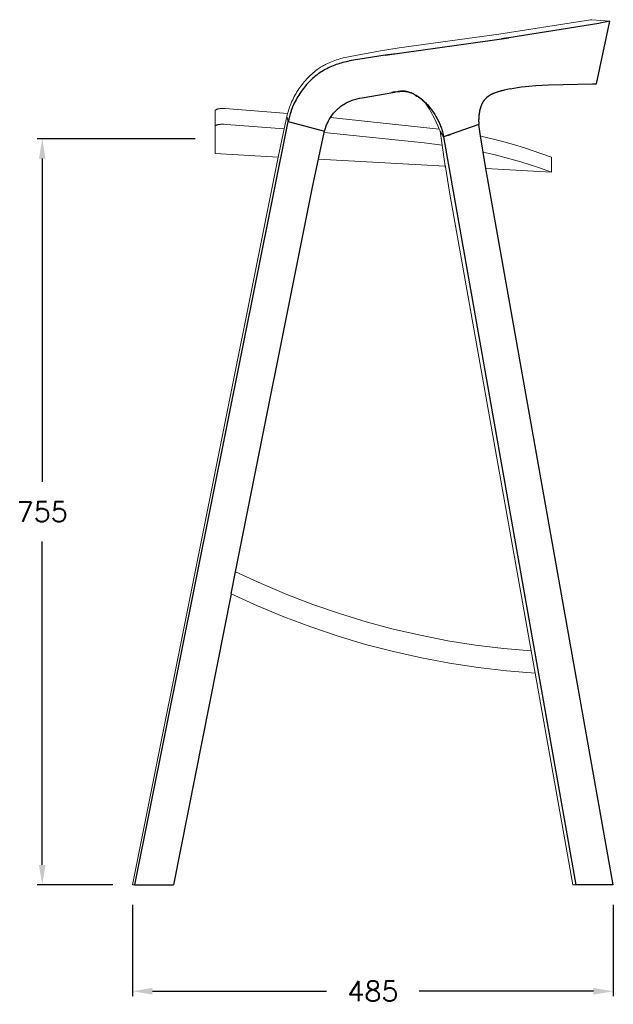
# Model space of a CAD drawing. Extents: x 26775 to 28329, y 10217 to 11900.
# Tile 4 of 6: x 27732 to 28329, y 10217 to 11207. Entities that reach past the tile are written whole.
import ezdxf

# ---------------------------------------------------------------- set-up
doc = ezdxf.new("R2010")
doc.units = 0
doc.header["$LTSCALE"] = 0.5
doc.layers.get('DEFPOINTS').update_dxf_attribs({"linetype": 'CONTINUOUS'})
doc.layers.add('2D$Visibile$Curve', color=7, linetype='CONTINUOUS', lineweight=25, true_color=0x000000)
doc.layers.add('2D$Visibile$Tangenti', color=252, linetype='CONTINUOUS', lineweight=20, true_color=0x696969)
doc.styles.get("Standard").update_dxf_attribs({"font": 'txt.shx', "bigfont": 'bigfont.shx'})
doc.dimstyles.new('STANDARD_ACAD', dxfattribs={"dimtxt": 0.18, "dimasz": 0.18, "dimexe": 0.18, "dimexo": 0.0625, "dimgap": 0.09, "dimtad": 0, "dimtih": 1, "dimtoh": 1, "dimdec": 4, "dimzin": 0, "dimdsep": 46, "dimtxsty": 'Standard', "dimcen": 0.09, "dimadec": 0, "dimazin": 0, "dimtfac": 1, "dimtdec": 4, "dimtofl": 0, "dimtmove": 0, "dimatfit": 3, "dimfxl": 1, "dimtolj": 1, "dimtzin": 0, "dimarcsym": 0})

# ---------------------------------------------------------------- blocks, each defined once
blk = doc.blocks.new('*D357')
at = {"layer": '2D$Visibile$Tangenti', "color": 0, "lineweight": -2, "transparency": 16777216}
for p, q in [((27845.52, 10317.04), (27845.52, 10224.96)), ((28329.41, 10317.04), (28329.41, 10224.96)), ((27865.52, 10229.96), (28040.8, 10229.96)), ((28309.41, 10229.96), (28134.13, 10229.96))]:
    blk.add_line(p, q, dxfattribs=at)
at = {"layer": '2D$Visibile$Tangenti', "color": 0, "transparency": 16777216}
for points in [[(27865.52, 10233.3), (27865.52, 10226.63), (27845.52, 10229.96)], [(28309.41, 10233.3), (28309.41, 10226.63), (28329.41, 10229.96)]]:
    blk.add_solid(points, dxfattribs=at)
at = {"layer": 'DEFPOINTS', "color": 0, "transparency": 16777216}
for p in [(27845.52, 10337.04), (28329.41, 10337.04), (28329.41, 10229.96)]:
    blk.add_point(p, dxfattribs=at)
at = {"layer": '2D$Visibile$Tangenti', "color": 0, "transparency": 16777216, "insert": (28087.46, 10229.96), "char_height": 20, "attachment_point": 5}
blk.add_mtext('\\A1;485', dxfattribs=at)
blk = doc.blocks.new('*D355')
at = {"layer": '2D$Visibile$Tangenti', "color": 0, "lineweight": -2, "transparency": 16777216}
for p, q in [((27908.54, 11087.67), (27749.64, 11087.67)), ((27754.64, 11067.67), (27754.64, 10742.36)), ((27754.64, 10357.04), (27754.64, 10682.36)), ((27825.52, 10337.04), (27749.64, 10337.04))]:
    blk.add_line(p, q, dxfattribs=at)
at = {"layer": '2D$Visibile$Tangenti', "color": 0, "transparency": 16777216}
for points in [[(27751.31, 11067.67), (27757.98, 11067.67), (27754.64, 11087.67)], [(27751.31, 10357.04), (27757.98, 10357.04), (27754.64, 10337.04)]]:
    blk.add_solid(points, dxfattribs=at)
at = {"layer": 'DEFPOINTS', "color": 0, "transparency": 16777216}
for p in [(27928.54, 11087.67), (27754.64, 10337.04), (27845.52, 10337.04)]:
    blk.add_point(p, dxfattribs=at)
at = {"layer": '2D$Visibile$Tangenti', "color": 0, "transparency": 16777216, "insert": (27754.64, 10712.36), "char_height": 20, "attachment_point": 5}
blk.add_mtext('\\A1;755', dxfattribs=at)

msp = doc.modelspace()

# ---------------------------------------------------------------- linework, layer by layer
at = {"layer": '2D$Visibile$Curve', "color": 0}
for p, q in [((28314.88, 11203.63), (28224.25, 11189.27)), ((28312.63, 11142.73), (28325.98, 11205.9)), ((28317.37, 11204.08), (28314.88, 11203.63)), ((28324.62, 11205.59), (28317.37, 11204.08)), ((28325.98, 11205.9), (28324.62, 11205.59)), ((28325.98, 11205.9), (28325.98, 11205.9)), ((28099.77, 11171.59), (28224.25, 11189.27)), ((28224.25, 11189.27), (28216.91, 11188.2)), ((28224.25, 11189.27), (28224.25, 11189.27)), ((28055.49, 11163.79), (28053.79, 11163.29)), ((28057.19, 11164.25), (28055.49, 11163.79)), ((28060.61, 11165.11), (28057.19, 11164.25)), ((28065.59, 11166.2), (28060.61, 11165.11)), ((28072.37, 11167.48), (28065.59, 11166.2)), ((28099.77, 11171.59), (28072.37, 11167.48)), ((28110.93, 11173.16), (28099.77, 11171.59)), ((28099.77, 11171.59), (28099.77, 11171.59)), ((28033.88, 11153.82), (28032.39, 11152.76)), ((28035.41, 11154.84), (28033.88, 11153.82)), ((28036.3, 11155.4), (28035.41, 11154.84)), ((28037.84, 11156.34), (28036.3, 11155.4)), ((28039.4, 11157.24), (28037.84, 11156.34)), ((28040.98, 11158.09), (28039.4, 11157.24)), ((28042.59, 11158.91), (28040.98, 11158.09)), ((28044.22, 11159.68), (28042.59, 11158.91)), ((28045.86, 11160.41), (28044.22, 11159.68)), ((28047.52, 11161.1), (28045.86, 11160.41)), ((28049.2, 11161.75), (28047.52, 11161.1)), ((28050.44, 11162.2), (28049.2, 11161.75)), ((28052.11, 11162.76), (28050.44, 11162.2)), ((28053.79, 11163.29), (28052.11, 11162.76)), ((28023.5, 11145.08), (28022.21, 11143.74)), ((28024.05, 11145.64), (28023.5, 11145.08)), ((28025.36, 11146.92), (28024.05, 11145.64)), ((28026.7, 11148.16), (28025.36, 11146.92)), ((28028.08, 11149.36), (28026.7, 11148.16)), ((28029.48, 11150.53), (28028.08, 11149.36)), ((28030.92, 11151.67), (28029.48, 11150.53)), ((28032.39, 11152.76), (28030.92, 11151.67)), ((28015.24, 11135.07), (28013.9, 11133.11)), ((28016.32, 11136.58), (28015.24, 11135.07)), ((28017.43, 11138.07), (28016.32, 11136.58)), ((28018.58, 11139.53), (28017.43, 11138.07)), ((28019.75, 11140.96), (28018.58, 11139.53)), ((28020.97, 11142.37), (28019.75, 11140.96)), ((28022.21, 11143.74), (28020.97, 11142.37)), ((28076.52, 11128.88), (28109.45, 11134.61)), ((28107.86, 11134.32), (28106.63, 11134.1)), ((28106.63, 11134.1), (28106.63, 11134.1)), ((28111.5, 11134.94), (28107.86, 11134.32)), ((28109.45, 11134.61), (28111.97, 11135.01)), ((28112.74, 11135.11), (28111.5, 11134.94)), ((28111.97, 11135.01), (28113.24, 11135.18)), ((28114, 11135.27), (28112.74, 11135.11)), ((28113.24, 11135.18), (28114.5, 11135.32)), ((28115.27, 11135.39), (28114, 11135.27)), ((28114.5, 11135.32), (28115.76, 11135.42)), ((28115.88, 11135.43), (28115.27, 11135.39)), ((28115.76, 11135.42), (28116.39, 11135.46)), ((28116.5, 11135.46), (28115.88, 11135.43)), ((28116.39, 11135.46), (28117.02, 11135.48)), ((28117.1, 11135.48), (28116.5, 11135.46)), ((28117.02, 11135.48), (28117.65, 11135.48)), ((28117.71, 11135.48), (28117.1, 11135.48)), ((28117.65, 11135.48), (28118.27, 11135.47)), ((28118.32, 11135.47), (28117.71, 11135.48)), ((28118.27, 11135.47), (28118.89, 11135.44)), ((28118.92, 11135.44), (28118.32, 11135.47)), ((28118.89, 11135.44), (28119.2, 11135.41)), ((28119.22, 11135.41), (28118.92, 11135.44)), ((28119.2, 11135.41), (28119.51, 11135.38)), ((28119.52, 11135.38), (28119.22, 11135.41)), ((28119.51, 11135.38), (28119.92, 11135.33)), ((28119.82, 11135.35), (28119.52, 11135.38)), ((28120.12, 11135.31), (28119.82, 11135.35)), ((28119.92, 11135.33), (28120.32, 11135.28)), ((28120.71, 11135.21), (28120.12, 11135.31)), ((28120.32, 11135.28), (28120.73, 11135.21)), ((28121.3, 11135.1), (28120.71, 11135.21)), ((28120.73, 11135.21), (28121.13, 11135.13)), ((28121.88, 11134.96), (28121.3, 11135.1)), ((28122.46, 11134.81), (28121.88, 11134.96)), ((28123.04, 11134.65), (28122.46, 11134.81)), ((28123.6, 11134.47), (28123.04, 11134.65)), ((28124.17, 11134.28), (28123.6, 11134.47)), ((28124.73, 11134.08), (28124.17, 11134.28)), ((28125.28, 11133.87), (28124.73, 11134.08)), ((28125.83, 11133.65), (28125.28, 11133.87)), ((28210.62, 11133.89), (28209.81, 11133.6)), ((28211.41, 11134.16), (28210.43, 11133.83)), ((28211.43, 11134.17), (28210.62, 11133.89)), ((28213.39, 11134.78), (28211.41, 11134.16)), ((28213.05, 11134.68), (28211.43, 11134.17)), ((28216.31, 11135.61), (28213.05, 11134.68)), ((28216.48, 11135.66), (28213.39, 11134.78)), ((28219.57, 11136.45), (28216.31, 11135.61)), ((28219.57, 11136.45), (28216.48, 11135.66)), ((28222.51, 11137.14), (28219.57, 11136.45)), ((28225.44, 11137.77), (28222.51, 11137.14)), ((28225.44, 11137.77), (28229.14, 11138.49)), ((28229.14, 11138.49), (28233.01, 11139.16)), ((28233.01, 11139.16), (28236.83, 11139.74)), ((28236.83, 11139.74), (28240.57, 11140.23)), ((28240.57, 11140.23), (28244.24, 11140.64)), ((28244.24, 11140.64), (28251.31, 11141.26)), ((28251.31, 11141.26), (28257.94, 11141.68)), ((28257.94, 11141.68), (28264.1, 11141.95)), ((28264.1, 11141.95), (28308.51, 11142.74)), ((28308.51, 11142.74), (28312.63, 11142.73)), ((28312.63, 11142.73), (28312.63, 11142.73)), ((28009.22, 11125.15), (28008.35, 11123.41)), ((28010.13, 11126.88), (28009.22, 11125.15)), ((28011.02, 11128.46), (28010.13, 11126.88)), ((28011.95, 11130.03), (28011.02, 11128.46)), ((28012.91, 11131.58), (28011.95, 11130.03)), ((28013.9, 11133.11), (28012.91, 11131.58)), ((28060.61, 11123.74), (28061.76, 11124.34)), ((28061.76, 11124.34), (28062.92, 11124.9)), ((28062.92, 11124.9), (28064.1, 11125.42)), ((28064.1, 11125.42), (28065.3, 11125.9)), ((28065.3, 11125.9), (28066.51, 11126.34)), ((28066.51, 11126.34), (28067.73, 11126.75)), ((28067.73, 11126.75), (28068.97, 11127.13)), ((28068.97, 11127.13), (28070.22, 11127.48)), ((28070.22, 11127.48), (28071.47, 11127.8)), ((28071.47, 11127.8), (28073.99, 11128.37)), ((28073.99, 11128.37), (28076.52, 11128.88)), ((28126.92, 11133.19), (28125.83, 11133.65)), ((28127.99, 11132.69), (28126.92, 11133.19)), ((28129.03, 11132.15), (28127.99, 11132.69)), ((28130.07, 11131.59), (28129.03, 11132.15)), ((28131.08, 11131), (28130.07, 11131.59)), ((28130.35, 11131.43), (28131.8, 11130.55)), ((28132.08, 11130.38), (28131.08, 11131)), ((28131.8, 11130.55), (28133.23, 11129.63)), ((28133.07, 11129.73), (28132.08, 11130.38)), ((28134.04, 11129.07), (28133.07, 11129.73)), ((28133.23, 11129.63), (28134.62, 11128.66)), ((28135.12, 11128.29), (28134.04, 11129.07)), ((28134.62, 11128.66), (28135.99, 11127.64)), ((28136.19, 11127.49), (28135.12, 11128.29)), ((28135.99, 11127.64), (28137.32, 11126.58)), ((28137.23, 11126.65), (28136.19, 11127.49)), ((28138.25, 11125.79), (28137.23, 11126.65)), ((28137.32, 11126.58), (28138.61, 11125.48)), ((28138.61, 11125.48), (28139.59, 11124.59)), ((28139.59, 11124.59), (28140.55, 11123.68)), ((28197.83, 11124.01), (28197.58, 11123.55)), ((28197.82, 11123.99), (28197.61, 11123.6)), ((28198.03, 11124.37), (28197.82, 11123.99)), ((28198.1, 11124.47), (28197.83, 11124.01)), ((28198.26, 11124.75), (28198.03, 11124.37)), ((28198.37, 11124.93), (28198.1, 11124.47)), ((28198.49, 11125.12), (28198.26, 11124.75)), ((28198.66, 11125.37), (28198.37, 11124.93)), ((28198.74, 11125.49), (28198.49, 11125.12)), ((28198.96, 11125.81), (28198.66, 11125.37)), ((28198.99, 11125.85), (28198.74, 11125.49)), ((28199.28, 11126.24), (28198.96, 11125.81)), ((28199.25, 11126.21), (28198.99, 11125.85)), ((28199.52, 11126.56), (28199.25, 11126.21)), ((28199.6, 11126.65), (28199.28, 11126.24)), ((28199.8, 11126.9), (28199.52, 11126.56)), ((28199.94, 11127.06), (28199.6, 11126.65)), ((28200.08, 11127.23), (28199.8, 11126.9)), ((28200.29, 11127.46), (28199.94, 11127.06)), ((28200.37, 11127.56), (28200.08, 11127.23)), ((28200.65, 11127.85), (28200.29, 11127.46)), ((28200.68, 11127.88), (28200.37, 11127.56)), ((28201.02, 11128.23), (28200.65, 11127.85)), ((28200.99, 11128.19), (28200.68, 11127.88)), ((28201.3, 11128.5), (28200.99, 11128.19)), ((28201.41, 11128.6), (28201.02, 11128.23)), ((28201.62, 11128.8), (28201.3, 11128.5)), ((28201.8, 11128.96), (28201.41, 11128.6)), ((28201.95, 11129.09), (28201.62, 11128.8)), ((28202.2, 11129.31), (28201.8, 11128.96)), ((28202.29, 11129.38), (28201.95, 11129.09)), ((28202.61, 11129.64), (28202.2, 11129.31)), ((28202.63, 11129.66), (28202.29, 11129.38)), ((28203.03, 11129.97), (28202.61, 11129.64)), ((28202.97, 11129.93), (28202.63, 11129.66)), ((28203.32, 11130.19), (28202.97, 11129.93)), ((28203.45, 11130.29), (28203.03, 11129.97)), ((28203.68, 11130.45), (28203.32, 11130.19)), ((28203.89, 11130.6), (28203.45, 11130.29)), ((28204.04, 11130.7), (28203.68, 11130.45)), ((28204.33, 11130.89), (28203.89, 11130.6)), ((28204.4, 11130.94), (28204.04, 11130.7)), ((28204.77, 11131.18), (28204.33, 11130.89)), ((28204.77, 11131.17), (28204.4, 11130.94)), ((28205.22, 11131.45), (28204.77, 11131.18)), ((28205.14, 11131.4), (28204.77, 11131.17)), ((28205.51, 11131.62), (28205.14, 11131.4)), ((28205.68, 11131.72), (28205.22, 11131.45)), ((28205.89, 11131.83), (28205.51, 11131.62)), ((28206.14, 11131.97), (28205.68, 11131.72)), ((28206.27, 11132.04), (28205.89, 11131.83)), ((28206.6, 11132.21), (28206.14, 11131.97)), ((28206.65, 11132.23), (28206.27, 11132.04)), ((28207.07, 11132.44), (28206.6, 11132.21)), ((28207.43, 11132.61), (28206.65, 11132.23)), ((28207.54, 11132.66), (28207.07, 11132.44)), ((28208.22, 11132.96), (28207.43, 11132.61)), ((28208.49, 11133.08), (28207.54, 11132.66)), ((28209.01, 11133.29), (28208.22, 11132.96)), ((28209.46, 11133.47), (28208.49, 11133.08)), ((28209.81, 11133.6), (28209.01, 11133.29)), ((28210.43, 11133.83), (28209.46, 11133.47)), ((28004.73, 11114.32), (28004.16, 11112.53)), ((28005.33, 11116.1), (28004.73, 11114.32)), ((28005.97, 11117.87), (28005.33, 11116.1)), ((28006.66, 11119.62), (28005.97, 11117.87)), ((28007.53, 11121.65), (28006.66, 11119.62)), ((28008.35, 11123.41), (28007.53, 11121.65)), ((28047.88, 11113.28), (28048.76, 11114.3)), ((28048.76, 11114.3), (28049.67, 11115.29)), ((28049.67, 11115.29), (28050.31, 11115.96)), ((28050.31, 11115.96), (28050.97, 11116.62)), ((28050.97, 11116.62), (28051.64, 11117.26)), ((28051.64, 11117.26), (28052.33, 11117.89)), ((28052.33, 11117.89), (28053.03, 11118.5)), ((28053.03, 11118.5), (28053.74, 11119.1)), ((28053.74, 11119.1), (28054.46, 11119.69)), ((28054.46, 11119.69), (28055.2, 11120.26)), ((28055.2, 11120.26), (28056.24, 11121.02)), ((28056.24, 11121.02), (28057.3, 11121.75)), ((28057.3, 11121.75), (28058.38, 11122.45)), ((28058.38, 11122.45), (28059.49, 11123.11)), ((28059.49, 11123.11), (28060.61, 11123.74)), ((28140.55, 11123.68), (28141.49, 11122.74)), ((28141.49, 11122.74), (28142.25, 11121.93)), ((28142.25, 11121.93), (28143, 11121.1)), ((28143, 11121.1), (28143.73, 11120.26)), ((28143.73, 11120.26), (28144.44, 11119.41)), ((28144.44, 11119.41), (28145.14, 11118.54)), ((28145.14, 11118.54), (28145.82, 11117.65)), ((28145.82, 11117.65), (28147.14, 11115.84)), ((28147.14, 11115.84), (28148.4, 11113.99)), ((28194.56, 11114.05), (28194.42, 11113.19)), ((28194.63, 11114.49), (28194.46, 11113.45)), ((28194.71, 11114.9), (28194.56, 11114.05)), ((28194.83, 11115.53), (28194.63, 11114.49)), ((28194.88, 11115.76), (28194.71, 11114.9)), ((28195.06, 11116.56), (28194.83, 11115.53)), ((28195.08, 11116.61), (28194.88, 11115.76)), ((28195.32, 11117.58), (28195.06, 11116.56)), ((28195.29, 11117.46), (28195.08, 11116.61)), ((28195.52, 11118.3), (28195.29, 11117.46)), ((28195.61, 11118.61), (28195.32, 11117.58)), ((28195.77, 11119.14), (28195.52, 11118.3)), ((28195.93, 11119.62), (28195.61, 11118.61)), ((28196.05, 11119.97), (28195.77, 11119.14)), ((28196.1, 11120.13), (28195.93, 11119.62)), ((28196.35, 11120.8), (28196.05, 11119.97)), ((28196.28, 11120.63), (28196.1, 11120.13)), ((28196.47, 11121.12), (28196.28, 11120.63)), ((28196.67, 11121.61), (28196.35, 11120.8)), ((28196.67, 11121.62), (28196.47, 11121.12)), ((28197.02, 11122.42), (28196.67, 11121.61)), ((28196.89, 11122.11), (28196.67, 11121.62)), ((28197.11, 11122.59), (28196.89, 11122.11)), ((28197.21, 11122.82), (28197.02, 11122.42)), ((28197.34, 11123.07), (28197.11, 11122.59)), ((28197.41, 11123.21), (28197.21, 11122.82)), ((28197.58, 11123.55), (28197.34, 11123.07)), ((28197.61, 11123.6), (28197.41, 11123.21)), ((27847.99, 10337.04), (28002.08, 11105.02)), ((28003.07, 11108.78), (28002.08, 11105.02)), ((28002.08, 11105.02), (28038.73, 11095.09)), ((28004.16, 11112.53), (28003.07, 11108.78)), ((28041.77, 11103.71), (28042.26, 11104.75)), ((28042.26, 11104.75), (28042.8, 11105.79)), ((28042.8, 11105.79), (28043.38, 11106.85)), ((28043.38, 11106.85), (28044.01, 11107.9)), ((28044.01, 11107.9), (28044.68, 11108.96)), ((28044.68, 11108.96), (28045.43, 11110.07)), ((28045.43, 11110.07), (28046.22, 11111.17)), ((28046.22, 11111.17), (28047.03, 11112.24)), ((28047.03, 11112.24), (28047.88, 11113.28)), ((28148.4, 11113.99), (28149.61, 11112.09)), ((28149.61, 11112.09), (28150.76, 11110.16)), ((28150.76, 11110.16), (28151.87, 11108.19)), ((28151.87, 11108.19), (28153.02, 11106.03)), ((28153.02, 11106.03), (28153.57, 11104.93)), ((28153.1, 11105.88), (28153.09, 11105.88)), ((28153.57, 11104.93), (28154.1, 11103.82)), ((28193.9, 11107.35), (28193.88, 11106.37)), ((28193.89, 11107.14), (28193.88, 11106.27)), ((28193.88, 11106.37), (28193.88, 11105.38)), ((28193.88, 11106.27), (28193.88, 11105.4)), ((28193.88, 11105.4), (28193.89, 11104.54)), ((28193.88, 11105.38), (28193.9, 11104.39)), ((28193.97, 11108.87), (28193.89, 11107.14)), ((28193.89, 11104.54), (28193.93, 11103.67)), ((28193.94, 11108.34), (28193.9, 11107.35)), ((28193.9, 11104.39), (28193.94, 11103.41)), ((28194, 11109.33), (28193.94, 11108.34)), ((28194.1, 11110.6), (28193.97, 11108.87)), ((28194.08, 11110.32), (28194, 11109.33)), ((28194.18, 11111.37), (28194.08, 11110.32)), ((28194.3, 11112.33), (28194.1, 11110.6)), ((28194.31, 11112.41), (28194.18, 11111.37)), ((28194.42, 11113.19), (28194.3, 11112.33)), ((28194.46, 11113.45), (28194.31, 11112.41)), ((27998.11, 11097.52), (27998.09, 11097.44)), ((28038.48, 11093.98), (28038.73, 11095.09)), ((28038.73, 11095.09), (28039.7, 11098.19)), ((28039.7, 11098.19), (28040.51, 11100.57)), ((28040.51, 11100.57), (28040.9, 11101.64)), ((28040.9, 11101.64), (28041.32, 11102.68)), ((28041.32, 11102.68), (28041.77, 11103.71)), ((28154.1, 11103.82), (28154.61, 11102.71)), ((28154.61, 11102.71), (28155.1, 11101.58)), ((28155.06, 11095.09), (28155.06, 11095.09)), ((28155.06, 11095.09), (28155.06, 11095.09)), ((28155.1, 11101.58), (28155.57, 11100.43)), ((28155.57, 11100.43), (28156, 11099.27)), ((28156, 11099.27), (28156.41, 11098.1)), ((28156.41, 11098.1), (28156.8, 11096.91)), ((28156.8, 11096.91), (28157.16, 11095.71)), ((28157.16, 11095.71), (28157.5, 11094.5)), ((28157.5, 11094.5), (28157.81, 11093.28)), ((28194.05, 11101.94), (28158.63, 11089.57)), ((28193.93, 11103.67), (28193.98, 11102.81)), ((28193.94, 11103.41), (28194.01, 11102.42)), ((28193.98, 11102.81), (28194.05, 11101.94)), ((28194.05, 11101.94), (28194.05, 11101.94)), ((28195.86, 11090.14), (28194.05, 11101.94)), ((28194.05, 11101.94), (28194.05, 11101.94)), ((28026.5, 11038.84), (28038.46, 11093.87)), ((28038.46, 11093.87), (28038.48, 11093.98)), ((28157.81, 11093.28), (28158.1, 11092.05)), ((28158.1, 11092.05), (28158.63, 11089.57)), ((28162.5, 11090.92), (28158.63, 11089.57)), ((28158.63, 11089.57), (28291.6, 10337.04)), ((28158.63, 11089.57), (28158.63, 11089.57)), ((28162.5, 11090.92), (28165.58, 11092)), ((28198.36, 11074.32), (28195.86, 11090.14)), ((28198.39, 11074.19), (28198.36, 11074.32)), ((28201.09, 11057.7), (28198.39, 11074.19)), ((28160.28, 11059.94), (28160.39, 11059.25)), ((28160.39, 11059.13), (28160.39, 11059.25)), ((28329.41, 10337.04), (28201.09, 11057.7)), ((27949.29, 10652.02), (28026.5, 11038.84)), ((27944.85, 10629.73), (27949.29, 10652.02)), ((27944.86, 10629.73), (27886.62, 10337.04)), ((27847.99, 10337.04), (27886.62, 10337.04)), ((28329.41, 10337.04), (28291.6, 10337.04))]:
    msp.add_line(p, q, dxfattribs=at)
at = {"layer": '2D$Visibile$Tangenti', "color": 0}
for p, q in [((28214.09, 11192.93), (28306.5, 11207.22)), ((28306.5, 11207.22), (28307.9, 11207.39)), ((28307.9, 11207.39), (28307.9, 11207.39)), ((28307.9, 11207.39), (28325.98, 11205.9)), ((28214.09, 11192.93), (28113.88, 11179)), ((28064.57, 11170.46), (28095.22, 11175.96)), ((28113.88, 11179), (28095.22, 11175.96)), ((28041.89, 11163.37), (28043.93, 11164.3)), ((28043.93, 11164.3), (28045.6, 11164.99)), ((28045.6, 11164.99), (28047.28, 11165.65)), ((28047.28, 11165.65), (28048.97, 11166.27)), ((28048.97, 11166.27), (28050.67, 11166.85)), ((28050.67, 11166.85), (28052.38, 11167.41)), ((28052.38, 11167.41), (28054.11, 11167.92)), ((28054.11, 11167.92), (28057.58, 11168.87)), ((28057.58, 11168.87), (28061.06, 11169.71)), ((28061.06, 11169.71), (28064.57, 11170.46)), ((28027.17, 11153.87), (28025.83, 11152.67)), ((28028.55, 11155.03), (28027.17, 11153.87)), ((28029.95, 11156.14), (28028.55, 11155.03)), ((28031.39, 11157.22), (28029.95, 11156.14)), ((28032.41, 11157.94), (28031.39, 11157.22)), ((28033.43, 11158.64), (28032.41, 11157.94)), ((28034.47, 11159.31), (28033.43, 11158.64)), ((28035.53, 11159.97), (28034.47, 11159.31)), ((28036.6, 11160.6), (28035.53, 11159.97)), ((28037.68, 11161.22), (28036.6, 11160.6)), ((28038.77, 11161.81), (28037.68, 11161.22)), ((28039.87, 11162.39), (28038.77, 11161.81)), ((28039.87, 11162.39), (28041.89, 11163.37)), ((28018.38, 11144.89), (28017.23, 11143.51)), ((28019.55, 11146.25), (28018.38, 11144.89)), ((28020.75, 11147.58), (28019.55, 11146.25)), ((28021.97, 11148.9), (28020.75, 11147.58)), ((28023.23, 11150.19), (28021.97, 11148.9)), ((28024.51, 11151.44), (28023.23, 11150.19)), ((28025.83, 11152.67), (28024.51, 11151.44)), ((28011, 11134.76), (28010.07, 11133.23)), ((28011.96, 11136.27), (28011, 11134.76)), ((28012.96, 11137.76), (28011.96, 11136.27)), ((28013.98, 11139.23), (28012.96, 11137.76)), ((28015.04, 11140.68), (28013.98, 11139.23)), ((28016.12, 11142.1), (28015.04, 11140.68)), ((28017.23, 11143.51), (28016.12, 11142.1)), ((28005.96, 11125.29), (28005.26, 11123.65)), ((28006.71, 11126.92), (28005.96, 11125.29)), ((28007.49, 11128.52), (28006.71, 11126.92)), ((28008.31, 11130.11), (28007.49, 11128.52)), ((28009.17, 11131.68), (28008.31, 11130.11)), ((28010.07, 11133.23), (28009.17, 11131.68)), ((28138.61, 11125.48), (28139.42, 11124.47)), ((28139.42, 11124.47), (28140.21, 11123.44)), ((27928.54, 11115.83), (27928.54, 11100.14)), ((27928.56, 11115.51), (27928.54, 11115.43)), ((27928.57, 11115.6), (27928.56, 11115.51)), ((27928.58, 11115.64), (27928.57, 11115.6)), ((27928.6, 11115.69), (27928.58, 11115.64)), ((27928.61, 11115.73), (27928.6, 11115.69)), ((27928.62, 11115.77), (27928.61, 11115.73)), ((27928.64, 11115.82), (27928.62, 11115.77)), ((27928.65, 11115.86), (27928.64, 11115.82)), ((27928.67, 11115.91), (27928.65, 11115.86)), ((27928.68, 11115.95), (27928.67, 11115.91)), ((27928.7, 11115.99), (27928.68, 11115.95)), ((27928.72, 11116.04), (27928.7, 11115.99)), ((27928.75, 11116.08), (27928.72, 11116.04)), ((27928.77, 11116.12), (27928.75, 11116.08)), ((27928.79, 11116.17), (27928.77, 11116.12)), ((27928.82, 11116.21), (27928.79, 11116.17)), ((27928.85, 11116.25), (27928.82, 11116.21)), ((27928.88, 11116.29), (27928.85, 11116.25)), ((27928.91, 11116.34), (27928.88, 11116.29)), ((27928.94, 11116.38), (27928.91, 11116.34)), ((27928.98, 11116.42), (27928.94, 11116.38)), ((27929.02, 11116.46), (27928.98, 11116.42)), ((27929.06, 11116.5), (27929.02, 11116.46)), ((27929.1, 11116.54), (27929.06, 11116.5)), ((27929.14, 11116.59), (27929.1, 11116.54)), ((27929.19, 11116.63), (27929.14, 11116.59)), ((27929.24, 11116.67), (27929.19, 11116.63)), ((27929.29, 11116.71), (27929.24, 11116.67)), ((27929.34, 11116.75), (27929.29, 11116.71)), ((27929.39, 11116.79), (27929.34, 11116.75)), ((27929.46, 11116.83), (27929.39, 11116.79)), ((27929.52, 11116.87), (27929.46, 11116.83)), ((27929.59, 11116.91), (27929.52, 11116.87)), ((27929.66, 11116.95), (27929.59, 11116.91)), ((27929.73, 11116.99), (27929.66, 11116.95)), ((27929.8, 11117.03), (27929.73, 11116.99)), ((27929.88, 11117.06), (27929.8, 11117.03)), ((27929.96, 11117.1), (27929.88, 11117.06)), ((27930.13, 11117.18), (27929.96, 11117.1)), ((27930.3, 11117.25), (27930.13, 11117.18)), ((27930.49, 11117.32), (27930.3, 11117.25)), ((27930.69, 11117.38), (27930.49, 11117.32)), ((27930.89, 11117.45), (27930.69, 11117.38)), ((27931.11, 11117.51), (27930.89, 11117.45)), ((27931.33, 11117.57), (27931.11, 11117.51)), ((27931.56, 11117.62), (27931.33, 11117.57)), ((27931.8, 11117.67), (27931.56, 11117.62)), ((27932.05, 11117.72), (27931.8, 11117.67)), ((27932.31, 11117.77), (27932.05, 11117.72)), ((27932.58, 11117.81), (27932.31, 11117.77)), ((27933.12, 11117.88), (27932.58, 11117.81)), ((27933.69, 11117.93), (27933.12, 11117.88)), ((27934.27, 11117.97), (27933.69, 11117.93)), ((27934.87, 11118), (27934.27, 11117.97)), ((27935.48, 11118.02), (27934.87, 11118)), ((27936.1, 11118.02), (27935.48, 11118.02)), ((27937.34, 11118), (27936.1, 11118.02)), ((27938.59, 11117.95), (27937.34, 11118)), ((28001.66, 11112.96), (27938.59, 11117.95)), ((28002.44, 11115.6), (28001.63, 11112.87)), ((28003.3, 11118.31), (28002.44, 11115.6)), ((28004.23, 11121), (28003.3, 11118.31)), ((28004.74, 11122.33), (28004.23, 11121)), ((28005.26, 11123.65), (28004.74, 11122.33)), ((28140.21, 11123.44), (28140.98, 11122.39)), ((28140.98, 11122.39), (28141.73, 11121.33)), ((28141.73, 11121.33), (28143.06, 11119.34)), ((28143.06, 11119.34), (28144.33, 11117.3)), ((28144.33, 11117.3), (28145.56, 11115.23)), ((28145.56, 11115.23), (28146.75, 11113.11)), ((28000.85, 11110.06), (27998.11, 11097.52)), ((28001.63, 11112.87), (28000.85, 11110.06)), ((28000.85, 11110.06), (28002.08, 11105.02)), ((28154.18, 11097.31), (28044.75, 11109.06)), ((28146.75, 11113.11), (28147.9, 11110.96)), ((28147.9, 11110.96), (28149.02, 11108.77)), ((28149.02, 11108.77), (28151.16, 11104.32)), ((28151.16, 11104.32), (28152.74, 11100.77)), ((27928.54, 11100.14), (27928.56, 11100.18)), ((27928.54, 11072.65), (27928.54, 11100.14)), ((27928.56, 11100.18), (27928.58, 11100.22)), ((27928.58, 11100.22), (27928.6, 11100.25)), ((27928.6, 11100.25), (27928.62, 11100.29)), ((27928.62, 11100.29), (27928.64, 11100.33)), ((27928.64, 11100.33), (27928.67, 11100.37)), ((27928.67, 11100.37), (27928.69, 11100.4)), ((27928.69, 11100.4), (27928.72, 11100.44)), ((27928.72, 11100.44), (27928.75, 11100.48)), ((27928.75, 11100.48), (27928.79, 11100.53)), ((27928.79, 11100.53), (27928.83, 11100.57)), ((27928.83, 11100.57), (27928.87, 11100.61)), ((27928.87, 11100.61), (27928.91, 11100.66)), ((27928.91, 11100.66), (27928.96, 11100.7)), ((27928.96, 11100.7), (27929.01, 11100.74)), ((27929.01, 11100.74), (27929.06, 11100.78)), ((27929.06, 11100.78), (27929.11, 11100.82)), ((27929.11, 11100.82), (27929.16, 11100.87)), ((27929.16, 11100.87), (27929.22, 11100.91)), ((27929.22, 11100.91), (27929.28, 11100.95)), ((27929.28, 11100.95), (27929.34, 11100.99)), ((27929.34, 11100.99), (27929.41, 11101.03)), ((27929.41, 11101.03), (27929.47, 11101.07)), ((27929.47, 11101.07), (27929.54, 11101.11)), ((27929.54, 11101.11), (27929.61, 11101.15)), ((27929.61, 11101.15), (27929.68, 11101.18)), ((27929.68, 11101.18), (27929.84, 11101.26)), ((27929.84, 11101.26), (27930, 11101.33)), ((27930, 11101.33), (27930.17, 11101.4)), ((27930.17, 11101.4), (27930.35, 11101.47)), ((27930.35, 11101.47), (27930.54, 11101.54)), ((27930.54, 11101.54), (27930.74, 11101.6)), ((27930.74, 11101.6), (27930.95, 11101.67)), ((27930.95, 11101.67), (27931.16, 11101.72)), ((27931.16, 11101.72), (27931.39, 11101.78)), ((27931.39, 11101.78), (27931.62, 11101.83)), ((27931.62, 11101.83), (27931.86, 11101.88)), ((27931.86, 11101.88), (27932.36, 11101.97)), ((27932.36, 11101.97), (27932.88, 11102.04)), ((27932.88, 11102.04), (27933.43, 11102.11)), ((27933.43, 11102.11), (27934, 11102.16)), ((27934, 11102.16), (27934.59, 11102.2)), ((27934.59, 11102.2), (27935.19, 11102.22)), ((27935.19, 11102.22), (27935.8, 11102.23)), ((27935.8, 11102.23), (27936.42, 11102.23)), ((27936.42, 11102.23), (27937.68, 11102.19)), ((27937.68, 11102.19), (27940.18, 11102.04)), ((27940.18, 11102.04), (27998.09, 11097.44)), ((27998.09, 11097.44), (27991.98, 11069.17)), ((28152.74, 11100.77), (28154.23, 11097.18)), ((28154.23, 11097.18), (28155.06, 11095.09)), ((28158.63, 11089.57), (28155.06, 11095.09)), ((28155.06, 11095.09), (28160.28, 11059.94)), ((28038.46, 11093.87), (28139.02, 11083.49)), ((28200.56, 11089.23), (28195.84, 11090.28)), ((28215.65, 11085.53), (28200.56, 11089.23)), ((28228.83, 11081.87), (28215.65, 11085.53)), ((28139.02, 11083.49), (28157.05, 11081.28)), ((28240.03, 11078.45), (28228.83, 11081.87)), ((28256.57, 11072.91), (28240.03, 11078.45)), ((27991.98, 11069.17), (27845.52, 10337.04)), ((27991.98, 11069.17), (27928.54, 11072.65)), ((28160.28, 11059.94), (28032.57, 11066.94)), ((28198.39, 11074.19), (28210.48, 11071.4)), ((28210.48, 11071.4), (28221.54, 11068.55)), ((28221.54, 11068.55), (28236.22, 11064.32)), ((28267.11, 11069.1), (28256.57, 11072.91)), ((28267.12, 11069.1), (28267.11, 11069.1)), ((28267.12, 11069.1), (28267.12, 11069.1)), ((28267.12, 11069.1), (28267.12, 11069.1)), ((28267.12, 11069.1), (28267.12, 11069.1)), ((28267.12, 11069.1), (28267.12, 11069.1)), ((28267.12, 11069.1), (28267.12, 11069.1)), ((28267.12, 11069.1), (28267.12, 11054.08)), ((28160.39, 11059.25), (28164.62, 11033.94)), ((28267.12, 11054.08), (28201.09, 11057.7)), ((28236.22, 11064.32), (28254.14, 11058.59)), ((28254.14, 11058.59), (28267.11, 11054.08)), ((28267.11, 11054.08), (28267.12, 11054.08)), ((28267.12, 11054.08), (28267.12, 11054.08)), ((28267.12, 11054.08), (28267.12, 11054.08)), ((28267.12, 11054.08), (28267.12, 11054.08)), ((28164.62, 11033.94), (28246.83, 10572.33)), ((27949.29, 10652.02), (27974.83, 10640.13)), ((27974.83, 10640.13), (28000.77, 10629.14)), ((27944.86, 10629.73), (27971.15, 10617.71)), ((28000.77, 10629.14), (28027.08, 10619.06)), ((28027.08, 10619.06), (28053.72, 10609.89)), ((27971.15, 10617.71), (27997.86, 10606.61)), ((28053.72, 10609.89), (28080.66, 10601.66)), ((27997.86, 10606.61), (28024.93, 10596.45)), ((28080.66, 10601.66), (28107.87, 10594.37)), ((28024.93, 10596.45), (28052.34, 10587.23)), ((28107.87, 10594.37), (28135.32, 10588.04)), ((28052.34, 10587.23), (28080.05, 10578.97)), ((28135.32, 10588.04), (28162.98, 10582.66)), ((28162.98, 10582.66), (28190.8, 10578.24)), ((28080.05, 10578.97), (28108.03, 10571.68)), ((28108.03, 10571.68), (28136.25, 10565.37)), ((28190.8, 10578.24), (28218.76, 10574.8)), ((28218.76, 10574.8), (28246.83, 10572.33)), ((28246.83, 10572.33), (28250.8, 10550.02)), ((28136.25, 10565.37), (28164.67, 10560.04)), ((28164.67, 10560.04), (28193.26, 10555.7)), ((28193.26, 10555.7), (28221.98, 10552.36)), ((28221.98, 10552.36), (28250.8, 10550.02)), ((28250.8, 10550.02), (28288.74, 10337.04)), ((27847.99, 10337.04), (27845.52, 10337.04)), ((28291.6, 10337.04), (28288.74, 10337.04))]:
    msp.add_line(p, q, dxfattribs=at)

# ---------------------------------------------------------------- dimensions: what is measured, and where the dimension line sits
dim = msp.add_linear_dim(base=(27754.64, 10337.04), p1=(27928.54, 11087.67), p2=(27845.52, 10337.04), angle=90, text='755', dimstyle='STANDARD_ACAD', override={"dimtxt": 20, "dimasz": 20, "dimexe": 5, "dimexo": 20, "dimgap": 20, "dimdec": 0, "dimtdec": 0, "dimtmove": 2}, dxfattribs=at)
dim.commit()
dim.dimension.update_dxf_attribs({"geometry": '*D355', "text_midpoint": (27754.64, 10712.36)})
dim = msp.add_linear_dim(base=(28329.41, 10229.96), p1=(27845.52, 10337.04), p2=(28329.41, 10337.04), text='485', dimstyle='STANDARD_ACAD', override={"dimtxt": 20, "dimasz": 20, "dimexe": 5, "dimexo": 20, "dimgap": 20, "dimdec": 0, "dimtdec": 0, "dimtmove": 2}, dxfattribs=at)
dim.commit()
dim.dimension.update_dxf_attribs({"geometry": '*D357', "text_midpoint": (28087.46, 10229.96)})

doc.saveas('drawing.dxf')
